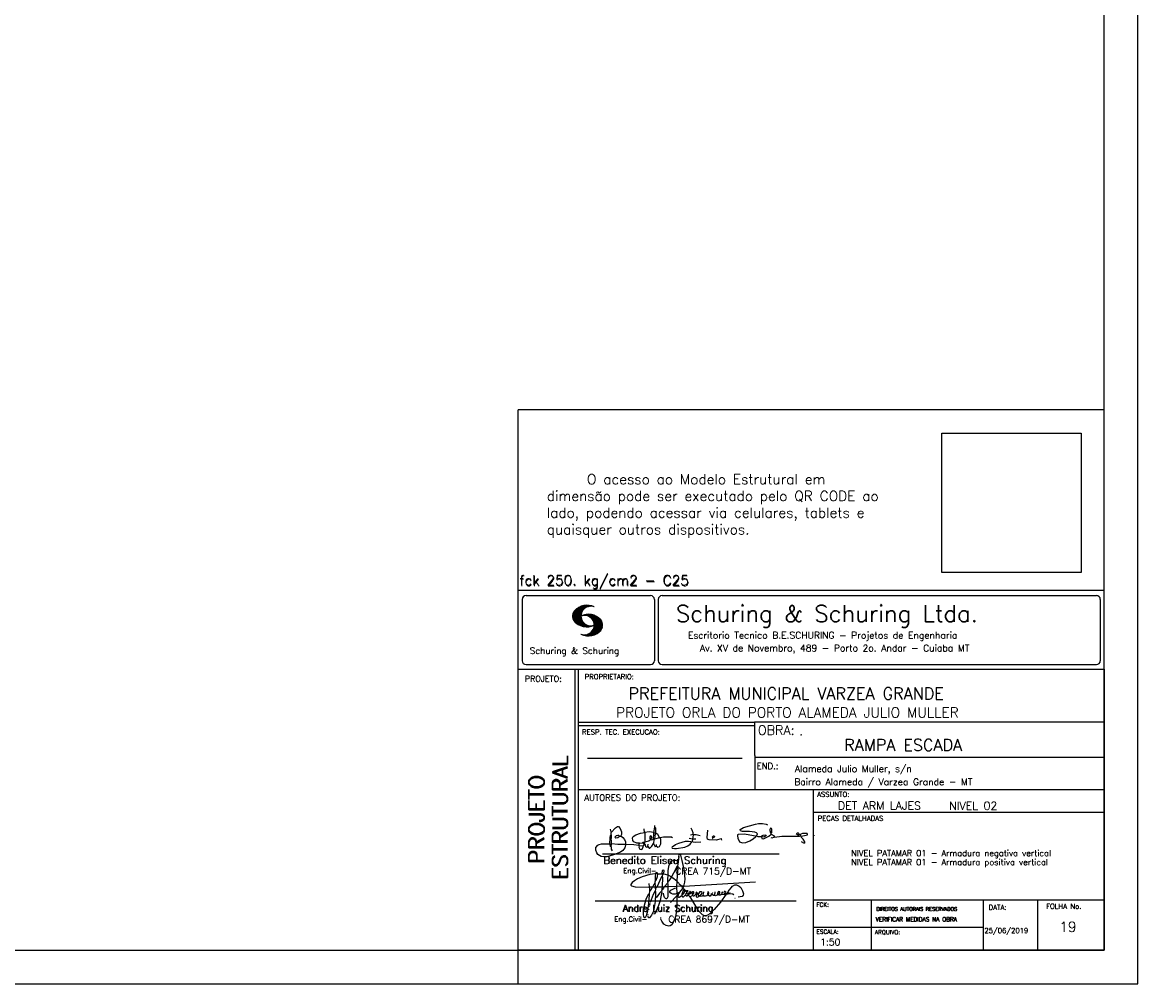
# Model space of a CAD drawing. Extents: x 0 to 119, y 0 to 84.
# Tile 8 of 14: x 86 to 119, y 0 to 29. Entities that reach past the tile are written whole.
import ezdxf

# ---------------------------------------------------------------- set-up
doc = ezdxf.new("R2010")
doc.units = 0
doc.header["$MEASUREMENT"] = 0
doc.layers.get('0').update_dxf_attribs({"linetype": 'CONTINUOUS'})
for name, color, linetype in [('1', 1, 'CONTINUOUS'), ('2', 2, 'CONTINUOUS'), ('6', 6, 'CONTINUOUS'), ('8', 8, 'CONTINUOUS')]:
    doc.layers.add(name, color=color, linetype=linetype)
doc.styles.get("Standard").update_dxf_attribs({"font": 'ROMANS.SHX'})
picture_1 = doc.add_image_def('image1.png', size_in_pixel=(300, 300))

# ---------------------------------------------------------------- blocks, each defined once
blk = doc.blocks.new('assinaturabenedito')
at = {"color": 162}
for points in [[(80.21, 160.29), (79.88, 160.45), (79.72, 161.68), (80.29, 161.77), (80.46, 162.01), (80.54, 163.49), (80.37, 163.74), (80.54, 164.8), (80.46, 166.12), (80.29, 166.36), (80.37, 167.51), (82.43, 169.81), (83.41, 170.39), (83.9, 170.39), (84.81, 169.48), (85.38, 167.84), (85.46, 166.36), (85.13, 165.71), (86.12, 164.97), (86.94, 163.98), (87.35, 162.83), (87.43, 161.68), (87.19, 161.52), (83.66, 161.52), (80.46, 161.77)], [(80.46, 167.68), (80.21, 167.84), (79.88, 169.07)], [(94.32, 162.18), (93.09, 162.18), (91.53, 162.83), (91.12, 163.41), (90.96, 164.8), (91.29, 165.38), (92.52, 166.2), (94.82, 167.1), (97.03, 167.43), (97.11, 162.92)], [(96.95, 167.51), (96.79, 169.24)], [(101.46, 167.43), (99.17, 167.76), (97.11, 167.51)], [(101.3, 164.07), (101.55, 167.1)], [(101.55, 163.82), (102.04, 164.31), (102.28, 166.78), (102.28, 167.1), (101.55, 167.19), (101.46, 167.51), (101.96, 170.06), (102.28, 169.81), (102.28, 167.27)], [(101.96, 170.06), (102.04, 170.96)], [(104.34, 164.97), (103.51, 166.36), (102.69, 166.94), (102.37, 166.94)], [(120.99, 164.31), (121.24, 166.12), (121.16, 167.19), (120.66, 168.66), (120.09, 169.57)], [(135.35, 163.57), (135.27, 164.23), (135.11, 164.31), (132.64, 163.57), (129.12, 163.74), (128.62, 163.9), (128.3, 164.15), (128.05, 164.89), (128.46, 168.66)], [(155.13, 165.22), (153.4, 165.22), (152.58, 165.54), (153.16, 166.78), (152.67, 167.35), (151.85, 167.68), (149.14, 168.01), (145.61, 168.01), (144.71, 168.34), (144.46, 168.91), (146.1, 169.9), (152.17, 171.62), (153.65, 171.87), (155.7, 171.87), (157.43, 171.62), (158.08, 171.29)], [(155.21, 165.05), (155.29, 164.48), (156.19, 164.23), (158.82, 165.63), (159.89, 166.69), (161.36, 165.79), (161.61, 165.3), (161.61, 165.13), (161.12, 164.89), (160.3, 164.64), (159.97, 164.72)], [(159.89, 166.69), (159.89, 167.1), (160.22, 167.51), (160.22, 168.91), (160.05, 169.48), (159.56, 169.65), (159.23, 168.99), (159.23, 168.42), (159.56, 167.27), (159.8, 167.19)], [(176.63, 162.1), (176.63, 162.75), (175.81, 164.15), (174.99, 164.97), (174.82, 165.63), (177.36, 166.04), (178.02, 166.28), (178.02, 166.53), (177.78, 166.86), (177.36, 166.94), (175.56, 166.94), (174.66, 166.61), (174.49, 166.36), (173.02, 166.2), (172.61, 166.69), (172.93, 167.19), (173.34, 167.19), (173.75, 166.86), (173.84, 166.45)], [(87.43, 161.36), (87.1, 159.8), (86.04, 158.4), (84.97, 157.66), (81.44, 156.27), (78.16, 155.28), (76.68, 155.28), (75.37, 155.53), (73.73, 156.51), (73.15, 157.25), (72.66, 158.56), (72.74, 159.96), (73.65, 161.11), (74.38, 161.52), (75.53, 161.77), (79.64, 161.77)], [(79.55, 161.85), (79.72, 164.8), (79.88, 165.87), (80.21, 166.28)], [(80.21, 160.29), (80.46, 161.6)], [(84.48, 165.54), (84.15, 165.87), (83.57, 165.87), (82.84, 165.71), (82.1, 165.05), (82.59, 164.8), (83.57, 164.97), (84.48, 165.54)], [(84.48, 165.54), (85.05, 165.63)], [(94.08, 161.03), (91.53, 161.36), (87.43, 161.52)], [(94.08, 161.03), (94.32, 162.18), (95.88, 162.34), (96.21, 162.59), (96.95, 162.67)], [(94.08, 161.03), (94.08, 160.86)], [(96.87, 161.77), (96.54, 161.77), (95.88, 162.26)], [(96.29, 160.7), (96.87, 161.52)], [(98.59, 160.54), (98.1, 159.96), (97.61, 160.37), (97.36, 161.44), (96.87, 161.6), (97.03, 162.75), (99.08, 163.33), (99.9, 163.9), (100.48, 163.74), (101.3, 164.07), (101.55, 163.9), (101.38, 162.01)], [(98.59, 160.54), (99.17, 159.71), (99.58, 159.63), (100.56, 160.62), (101.38, 161.93), (102.12, 160.29), (102.69, 160.78), (103.6, 160.12), (104.42, 160.54), (104.99, 161.85), (104.99, 163.9), (104.66, 164.97), (106.3, 165.3), (110.57, 165.22), (110.74, 164.97), (110.49, 164.56)], [(98.59, 160.54), (98.76, 161.6)], [(99.9, 163.9), (100.48, 164.8), (100.4, 165.63), (99.9, 165.79), (99.49, 165.22), (99.58, 164.23), (99.82, 164.15)], [(102.04, 164.31), (104.58, 164.97)], [(102.78, 160.78), (102.86, 161.52)], [(110.74, 160.29), (110.57, 159.96), (110.74, 159.63), (111.88, 159.39), (112.87, 159.39), (116.89, 160.21), (118.53, 160.86), (119.68, 161.6), (120.5, 162.83)], [(110.74, 160.29), (112.29, 161.44), (113.94, 162.18), (117.22, 163.08), (118.86, 163.16), (122.22, 162.59), (124.85, 162.83)], [(120.83, 164.15), (119.19, 164.39)], [(121.16, 166.36), (119.76, 166.04)], [(120.83, 164.15), (120.58, 163)], [(120.83, 164.15), (121.07, 164.31), (122.47, 164.23)], [(121.24, 166.2), (121.48, 166.36), (122.55, 166.36), (124.6, 165.87)], [(130.84, 164.8), (130.76, 165.22), (131.25, 165.79), (131.58, 165.71), (131.66, 165.3), (131.41, 164.97), (130.84, 164.8)], [(130.84, 164.8), (130.76, 164.48), (130.92, 164.23)], [(152.26, 165.38), (152.17, 165.54), (151.11, 165.79), (146.68, 166.53), (143.56, 166.36), (143.23, 166.2), (143.15, 165.79), (143.31, 164.56), (144.13, 162.83), (145.61, 162.26), (147.25, 162.51), (149.38, 163.33), (151.02, 164.23), (152.26, 165.38)], [(152.26, 165.38), (152.5, 165.54)], [(155.21, 165.05), (155.13, 165.3), (155.37, 165.71), (156.03, 166.04), (157.26, 166.2), (157.43, 165.87), (157.18, 165.54), (156.6, 165.3), (155.21, 165.05)], [(161.61, 165.13), (165.22, 165.63), (174, 165.63), (174.41, 165.71), (174.49, 166.28)], [(173.59, 165.63), (173.59, 166.12)], [(174.82, 165.63), (174.58, 165.71)], [(176.63, 162.1), (176.13, 162.1), (175.07, 162.75)], [(176.63, 162.1), (176.63, 162.1)], [(181.55, 165.95), (181.47, 166.12)], [(80.21, 160.29), (80.37, 159.22), (80.87, 158.32)], [(96.29, 160.7), (94.24, 160.86), (94.08, 160.21), (94.57, 159.14), (95.39, 158.89), (95.8, 159.22), (96.29, 160.29), (96.29, 160.7)]]:
    blk.add_lwpolyline(points, dxfattribs=at)
blk = doc.blocks.new('assinaturanadre')
at = {"color": 162}
for points in [[(-225.3, 18.87), (-225.71, 15.34), (-225.87, 15.1), (-226.28, 15.26), (-226.36, 15.59), (-227.18, 16), (-229.07, 16), (-230.71, 15.18), (-231.94, 13.7), (-232.6, 11.73), (-233.01, 8.69), (-233.17, 5.9), (-233.01, 5.41), (-233.26, 2.62), (-233.26, 1.06), (-233.09, 0.65), (-233.34, -0.09), (-233.17, -0.67), (-233.17, -2.55), (-233.67, -2.8), (-235.23, -2.8), (-235.14, -2.23), (-233.42, -0.17)], [(-225.3, 18.87), (-225.46, 18.87), (-225.54, 18.46)], [(-225.3, 18.87), (-225.22, 19.04)], [(-221.69, -2.31), (-221.03, 0.57), (-220.87, 2.86), (-221.52, 9.6), (-222.84, 15.92), (-223.98, 19.86), (-224.56, 20.6), (-224.89, 20.68), (-225.22, 20.19), (-225.22, 19.53)], [(-225.87, 15.1), (-225.95, 13.46), (-226.28, 11.98), (-226.61, 11.73), (-227.59, 9.51), (-230.47, 4.42), (-229.32, 3.44), (-229.07, 3.44), (-227.43, 1.88), (-226.69, 1.63), (-226.61, 0.81), (-226.86, -2.47), (-226.77, -7.81), (-226.53, -8.71), (-226.86, -9.37), (-226.61, -10.68), (-226.69, -17.25), (-227.1, -21.27), (-227.76, -23.82), (-228.83, -27.19), (-229.56, -28.58), (-230.71, -29.9), (-231.53, -30.47), (-232.52, -30.72), (-234.41, -30.31), (-235.88, -29.24), (-237.44, -27.27), (-238.1, -25.79)], [(-237.2, 6.72), (-237.03, 8.78), (-236.78, 9.27), (-236.46, 9.43), (-236.13, 9.27), (-235.96, 8.53), (-236.29, 7.05), (-236.62, 6.39), (-236.87, 6.31)], [(-226.28, 11.98), (-226.12, 11.9), (-226.12, 10.83), (-226.69, 1.71)], [(-240.48, 6.64), (-245.98, 6.07), (-251.39, 4.42), (-254.59, 2.95), (-256.81, 1.55), (-258.37, 0.4), (-259.02, -0.26), (-259.43, -1.08), (-259.35, -1.49), (-258.86, -2.06), (-256.4, -2.8), (-246.55, -3.05), (-246.22, -2.8), (-246.39, -0.34)], [(-242.2, 0.15), (-243.19, -1.16), (-244.01, -2.97), (-246.22, -2.97)], [(-237.2, 6.72), (-236.95, 6.23), (-237.2, 4.67), (-237.61, 4.26), (-241.05, -2.97), (-241.95, -3.05), (-242.12, 0.81), (-241.95, 1.47), (-241.46, 1.88), (-240.4, 4.59), (-240.23, 6.56), (-237.36, 6.56), (-237.2, 6.72)], [(-241.87, 6.48), (-242.12, 4.51), (-242.04, 1.47)], [(-240.48, 6.64), (-240.48, 6.97), (-241.05, 7.38), (-241.63, 7.22), (-241.79, 6.64)], [(-237.28, 4.51), (-237.03, 4.1), (-237.11, -2.72), (-237.36, -2.88), (-240.89, -2.88)], [(-240.48, 6.64), (-240.31, 6.64)], [(-236.54, 6.48), (-234.98, 6.31), (-233.26, 5.82)], [(-233.01, 5.41), (-232.68, 5.49), (-230.63, 4.34), (-232.35, 1.55), (-233.01, 0.89)], [(-230.47, 4.42), (-230.47, 4.42)], [(-226.61, 0.81), (-226.36, 0.81), (-225.22, -0.17), (-224.97, -0.67), (-223.74, -1.9), (-223.66, -2.39), (-226.77, -2.55)], [(-221.69, -2.31), (-170.73, 0.81)], [(-246.14, -3.05), (-246.22, -5.76), (-246.06, -6), (-246.39, -7.4), (-246.3, -8.47), (-246.88, -14.54), (-247.62, -19.96), (-248.44, -23.33), (-249.18, -24.72), (-249.5, -24.89), (-250.08, -24.31), (-250.41, -21.93), (-250.41, -19.88), (-250, -16.76), (-248.44, -11.5), (-246.88, -7.97), (-246.47, -7.65)], [(-241.87, -4.11), (-242.12, -5.76), (-241.95, -6), (-241.95, -7.73), (-242.2, -13.15), (-242.78, -17.42), (-243.43, -19.96), (-244.74, -22.83), (-246.14, -24.72), (-246.47, -24.89), (-246.8, -24.72), (-247.21, -23.66)], [(-244.33, -3.05), (-245.32, -5.02), (-245.98, -5.84)], [(-242.12, -5.67), (-242.45, -6), (-243.51, -8.3), (-245.65, -13.97)], [(-242.04, -2.88), (-243.92, -2.97)], [(-237.11, -2.97), (-237.28, -3.87), (-237.28, -4.53), (-237.11, -4.69), (-237.61, -5.76), (-237.44, -6.25), (-238.02, -9.78), (-238.59, -12.57), (-239.66, -15.94), (-241.79, -20.78), (-242.61, -21.85), (-243.27, -22.1)], [(-241.13, -2.97), (-241.54, -3.95), (-241.87, -4.11), (-241.95, -3.13)], [(-237.61, -5.76), (-239, -7.15), (-241.38, -10.6)], [(-235.31, -2.64), (-235.8, -2.97), (-237.11, -2.88)], [(-235.88, -2.97), (-236.13, -3.62), (-237.03, -4.61)], [(-233.09, -2.8), (-233.01, -9.29), (-233.17, -9.94), (-233.91, -11.18), (-234.32, -11.26), (-234.9, -11.01), (-235.39, -10.27), (-236.13, -8.06), (-236.21, -7.15)], [(-226.86, -2.55), (-233.17, -2.72)], [(-226.77, -7.56), (-227.84, -7.89), (-229.65, -7.89), (-230.71, -7.48), (-231.7, -6.66), (-231.78, -6), (-230.96, -5.1), (-228.25, -3.79), (-227.68, -3.79)], [(-222.43, -3.29), (-222.43, -3.7), (-224.97, -6.82), (-226.61, -7.4)], [(-225.05, -6.91), (-226.04, -8.55), (-225.87, -8.79), (-225.95, -9.7), (-225.54, -10.03), (-224.97, -10.03), (-223.16, -8.96)], [(-221.69, -2.31), (-223.57, -2.39)], [(-221.36, -4.85), (-222.18, -5.35), (-222.34, -6.09), (-222.75, -6.66), (-223.08, -7.97), (-223.08, -8.88), (-222.67, -9.78), (-222.34, -9.86), (-222.01, -9.78), (-220.54, -8.47)], [(-221.19, -5.1), (-221.28, -6.09), (-221.6, -6.74), (-222.43, -8.06), (-222.92, -8.38)], [(-221.85, -2.39), (-222.43, -3.29), (-222.84, -2.88), (-222.84, -2.55)], [(-222.43, -3.7), (-221.44, -4.36), (-221.36, -4.94), (-220.78, -5.18), (-220.29, -5.92), (-219.96, -6), (-219.47, -5.35), (-219.14, -5.26), (-218.98, -5.51), (-219.39, -6.5), (-219.96, -6.99), (-220.21, -7.56), (-220.46, -8.47), (-220.05, -9.04), (-219.55, -9.12), (-218.4, -8.55), (-217.91, -9.37), (-217.34, -9.7), (-216.02, -9.12), (-215.7, -8.71), (-215.04, -9.04), (-214.3, -9.04), (-212.99, -7.81), (-212.91, -7.07), (-212.66, -6.58), (-212.41, -6.58), (-212.17, -6.91), (-212.33, -7.81), (-212.58, -8.14), (-212.99, -7.97)], [(-219.96, -6), (-219.8, -6.74)], [(-219.8, -6.82), (-219.88, -7.07)], [(-219.8, -6.91), (-218.57, -7.89), (-218.32, -7.73), (-217.58, -6.17), (-217.26, -5.84), (-216.93, -6), (-216.85, -6.82), (-217.58, -7.81), (-218.4, -8.22), (-218.49, -7.97)], [(-190.51, -6.82), (-189.52, -7.32), (-189.77, -7.81), (-190.42, -8.06), (-191.57, -7.97), (-195.76, -13.72), (-200.19, -18.89), (-203.31, -21.93), (-205.03, -23), (-206.1, -23.33), (-207.49, -23.25), (-208.48, -22.67), (-210.94, -20.21), (-212.58, -17.66), (-213.81, -15.2), (-216.85, -10.6), (-217.17, -9.78)], [(-215.53, -8.3), (-215.86, -7.73), (-215.86, -6.82), (-215.45, -6), (-215.2, -6), (-214.96, -6.33), (-214.88, -7.23), (-215.53, -8.3)], [(-212.66, -8.14), (-212.99, -9.37), (-212.91, -9.78), (-212.25, -10.03), (-211.18, -9.53), (-210.94, -9.29), (-211.27, -8.63), (-211.27, -8.06), (-210.86, -7.23), (-210.03, -6.09), (-209.3, -6), (-209.05, -7.15), (-209.54, -8.14), (-210.36, -9.12), (-210.2, -9.37), (-208.72, -9.21), (-207.9, -8.63), (-207.41, -6.82), (-207.49, -6.41)], [(-212.66, -6.58), (-212.91, -6.33)], [(-204.54, -8.14), (-204.04, -7.81), (-203.96, -6.99), (-204.37, -6.41), (-204.78, -6.41), (-204.87, -7.73), (-204.54, -8.14)], [(-202.24, -7.15), (-202.08, -8.06), (-202.98, -9.29), (-203.47, -9.29), (-204.45, -8.63)], [(-201.42, -7.07), (-201.5, -7.48), (-201.25, -8.22), (-200.6, -8.71), (-200.02, -8.71)], [(-201.09, -6.5), (-201.09, -6.5)], [(-196.33, -7.48), (-197.23, -8.3), (-198.14, -8.71), (-199.2, -9.04), (-199.78, -8.96), (-199.94, -8.63), (-199.53, -7.07), (-199.53, -6.25)], [(-196.33, -7.48), (-196.09, -6.82), (-196.17, -6.41), (-196.99, -6.17), (-197.56, -6.82), (-197.73, -7.32), (-197.73, -7.81), (-197.48, -8.22)], [(-194.77, -7.89), (-195.84, -8.71), (-196.5, -8.79), (-197.15, -8.38)], [(-194.77, -7.23), (-194.28, -6.74), (-194.28, -6.41), (-194.77, -6.74), (-194.77, -7.23)], [(-194.77, -7.23), (-194.77, -7.97), (-194.61, -8.06), (-193.13, -8.14), (-192.15, -7.81), (-191.74, -7.97)], [(-192.06, -7.73), (-191.74, -7.07), (-191.98, -6.5), (-192.64, -6), (-193.13, -6), (-193.3, -7.07), (-192.64, -7.81)], [(-190.51, -6.82), (-191.33, -7.89)], [(-190.51, -6.82), (-190.18, -6.17), (-187.06, -2.39), (-185.58, -1.41), (-184.35, -1.24), (-182.46, -2.23), (-181.32, -3.21), (-179.92, -5.59), (-179.43, -7.65), (-179.59, -8.79), (-180.25, -9.62), (-183.04, -10.03)], [(-189.44, -7.23), (-189.11, -6.99), (-188.78, -7.32)], [(-189.44, -7.23), (-189.19, -7.56), (-188.7, -7.4), (-187.39, -7.81), (-186.73, -7.81), (-186.48, -8.14), (-186.07, -8.22)], [(-246.06, -15.36), (-246.22, -16.1)], [(-245.81, -14.54), (-245.89, -15.03)], [(-226.86, -9.29), (-231.21, -13.8)], [(-226.04, -8.47), (-226.45, -8.63)], [(-218.4, -8.22), (-218.4, -8.47)], [(-215.53, -8.3), (-215.53, -8.63)], [(-210.36, -9.12), (-210.86, -9.21)], [(-204.54, -8.14), (-204.54, -8.55), (-205.28, -9.12), (-206.26, -9.45), (-207.49, -9.29), (-207.9, -8.79)], [(-185.42, -10.77), (-185.17, -10.77)], [(-247.29, -22.34), (-247.29, -22.92)], [(-246.8, -18.57), (-246.88, -19.06)], [(-246.39, -16.43), (-246.39, -16.84)], [(-238.43, -24.64), (-238.43, -24.81)], [(-238.26, -25.22), (-238.18, -25.46)]]:
    blk.add_lwpolyline(points, dxfattribs=at)

msp = doc.modelspace()

# ---------------------------------------------------------------- linework, layer by layer
at = {"layer": '1', "linetype": 'Continuous'}
for p, q in [((118.900002, 0), (118.900002, 84.099998)), ((100.400002, 0), (100.400002, 1)), ((0, 0), (118.900002, 0))]:
    msp.add_line(p, q, dxfattribs=at)
at = {"layer": '2', "linetype": 'Continuous'}
for p, q in [((100.400002, 1), (100.400002, 17.142713)), ((117.900002, 17.142713), (100.400002, 17.142713)), ((100.400002, 11.755142), (117.900002, 11.755135)), ((100.400002, 1), (100.400002, 11.755142)), ((100.515984, 11.477417), (100.515984, 9.648308)), ((100.632485, 11.593918), (104.348992, 11.593918)), ((104.465493, 11.477417), (104.465493, 9.648308)), ((104.578744, 11.477417), (104.578744, 9.648308)), ((104.695244, 11.593918), (117.667504, 11.593918)), ((117.784005, 11.477417), (117.784005, 9.648308)), ((102.021767, 10.985771), (102.328316, 11.29232)), ((102.022118, 10.971992), (102.345925, 11.295792)), ((102.022164, 11.000305), (102.308007, 11.286148)), ((102.022484, 10.958214), (102.364266, 11.300003)), ((102.024361, 11.016647), (102.288399, 11.280685)), ((102.024468, 10.94606), (102.381127, 11.302727)), ((102.026574, 11.03299), (102.265404, 11.271812)), ((102.026696, 10.934158), (102.396309, 11.303772)), ((102.028939, 10.922256), (102.412331, 11.305649)), ((102.032174, 10.911354), (102.426827, 11.306015)), ((102.032433, 11.052986), (102.239464, 11.26001)), ((102.035912, 10.900948), (102.44201, 11.307053)), ((102.039254, 11.073952), (102.210518, 11.245209)), ((102.039651, 10.890556), (102.456277, 11.307182)), ((102.043557, 10.880333), (102.469246, 11.306015)), ((102.048607, 10.871239), (102.32058, 11.143219)), ((102.052743, 11.10157), (102.174309, 11.223145)), ((102.053643, 10.862129), (102.302117, 11.110611)), ((102.058678, 10.853035), (102.291588, 11.085945)), ((102.064263, 10.84449), (102.283593, 11.06382)), ((102.070778, 10.836868), (102.279656, 11.045746)), ((102.077294, 10.829247), (102.275872, 11.027817)), ((102.083809, 10.821625), (102.274163, 11.011971)), ((102.090554, 10.814232), (102.27311, 10.99678)), ((102.33149, 10.998619), (102.346154, 11.013283)), ((102.348687, 11.001663), (102.365319, 11.018303)), ((102.363152, 11.001991), (102.384881, 11.023735)), ((102.377602, 11.002319), (102.401894, 11.026611)), ((102.392068, 11.002647), (102.419472, 11.030045)), ((102.40458, 11.001007), (102.435235, 11.03167)), ((102.408669, 11.2313), (102.483056, 11.305702)), ((102.417229, 10.999535), (102.451501, 11.033806)), ((102.429986, 10.998154), (102.466195, 11.034363)), ((102.438058, 11.246552), (102.495736, 11.30423)), ((102.441216, 10.995239), (102.480889, 11.03492)), ((102.452431, 10.992317), (102.495598, 11.035484)), ((102.462868, 11.257233), (102.508401, 11.302757)), ((102.464333, 10.990074), (102.50898, 11.034729)), ((102.474877, 10.986488), (102.523156, 11.034767)), ((102.481972, 11.262199), (102.521233, 11.30146)), ((102.484322, 10.981789), (102.536187, 11.033653)), ((102.494317, 10.977654), (102.548455, 11.031792)), ((102.502465, 11.268562), (102.533059, 11.299149)), ((102.504601, 10.973801), (102.561593, 11.0308)), ((102.514306, 10.969368), (102.573754, 11.028824)), ((102.518487, 11.270424), (102.5449, 11.296837)), ((102.522408, 10.963333), (102.585229, 11.026146)), ((102.532494, 10.959282), (102.597603, 11.024391)), ((102.534478, 11.272285), (102.557, 11.294807)), ((102.540383, 10.953033), (102.608834, 11.021484)), ((102.549111, 10.947632), (102.619698, 11.018219)), ((102.550469, 11.274147), (102.568551, 11.292221)), ((102.556161, 10.940536), (102.630761, 11.015137)), ((102.565194, 10.93544), (102.641869, 11.012115)), ((102.572106, 10.928207), (102.65223, 11.008339)), ((102.579827, 10.921783), (102.662606, 11.004555)), ((102.585915, 10.913734), (102.673302, 11.001122)), ((102.594002, 10.907692), (102.683312, 10.997002)), ((102.096932, 10.807419), (102.270302, 10.980797)), ((102.104729, 10.800133), (102.273202, 10.968597)), ((102.111825, 10.793083), (102.274117, 10.955383)), ((102.119164, 10.786293), (102.275155, 10.942276)), ((102.126824, 10.779808), (102.277611, 10.930595)), ((102.134484, 10.773323), (102.280083, 10.918922)), ((102.142129, 10.766846), (102.28254, 10.907249)), ((102.150094, 10.760674), (102.285897, 10.896469)), ((102.158333, 10.754768), (102.289651, 10.886078)), ((102.166573, 10.748863), (102.293404, 10.875694)), ((102.174798, 10.742966), (102.297204, 10.865356)), ((102.183388, 10.737427), (102.302071, 10.856102)), ((102.192223, 10.732109), (102.306954, 10.84684)), ((102.201058, 10.726807), (102.311837, 10.837578)), ((102.209878, 10.721497), (102.316918, 10.828537)), ((102.219185, 10.71666), (102.322838, 10.820305)), ((102.228631, 10.711967), (102.328744, 10.812088)), ((102.238076, 10.707275), (102.334664, 10.803864)), ((102.247536, 10.702599), (102.340798, 10.79586)), ((102.257638, 10.698563), (102.347695, 10.78862)), ((102.267739, 10.694519), (102.354607, 10.781387)), ((102.277825, 10.690483), (102.361504, 10.774155)), ((102.288201, 10.686714), (102.368584, 10.767105)), ((102.299004, 10.683372), (102.376473, 10.760849)), ((102.309792, 10.680031), (102.384362, 10.754601)), ((102.320595, 10.676697), (102.392251, 10.74836)), ((102.33207, 10.674026), (102.400323, 10.742287)), ((102.343621, 10.671448), (102.409234, 10.737053)), ((102.355172, 10.668869), (102.41813, 10.731819)), ((102.367196, 10.666748), (102.427041, 10.726585)), ((102.379601, 10.665009), (102.436257, 10.721664)), ((102.391991, 10.663277), (102.446251, 10.717522)), ((102.404778, 10.661919), (102.456246, 10.713379)), ((102.41813, 10.66114), (102.466225, 10.709244)), ((102.431496, 10.660355), (102.476906, 10.705772)), ((102.445305, 10.660042), (102.488122, 10.70285)), ((102.459756, 10.660355), (102.499337, 10.699936)), ((102.471291, 10.38913), (102.89573, 10.813568)), ((102.474206, 10.660667), (102.510674, 10.697136)), ((102.485131, 10.388832), (102.900948, 10.804665)), ((102.490594, 10.661674), (102.523842, 10.694931)), ((102.498955, 10.388527), (102.904992, 10.794571)), ((102.508156, 10.663521), (102.537621, 10.692986)), ((102.513772, 10.389206), (102.907525, 10.782967)), ((102.525292, 10.665939), (102.550774, 10.691422)), ((102.528802, 10.390091), (102.910821, 10.77211)), ((102.541863, 10.668861), (102.565743, 10.692741)), ((102.544091, 10.391251), (102.914101, 10.761261)), ((102.560265, 10.672806), (102.580132, 10.69268)), ((102.56054, 10.393555), (102.915566, 10.748596)), ((102.576974, 10.395859), (102.917245, 10.736137)), ((102.580102, 10.677895), (102.59446, 10.692261)), ((102.59446, 10.692261), (102.596535, 10.694336)), ((102.594857, 10.399597), (102.918938, 10.723679)), ((102.598122, 10.683296), (102.610558, 10.69574)), ((102.599907, 10.899467), (102.692727, 10.992279)), ((102.606621, 10.892029), (102.702447, 10.987854)), ((102.611748, 10.883018), (102.712227, 10.983505)), ((102.613045, 10.403664), (102.918511, 10.709122)), ((102.617165, 10.689835), (102.625374, 10.698044)), ((102.617653, 10.874802), (102.721871, 10.979012)), ((102.622353, 10.554344), (102.891091, 10.823074)), ((102.623757, 10.866768), (102.730431, 10.973442)), ((102.629494, 10.858353), (102.739998, 10.968857)), ((102.632821, 10.409302), (102.91813, 10.694611)), ((102.63308, 10.695976), (102.639565, 10.702461)), ((102.633523, 10.848244), (102.74865, 10.963379)), ((102.63839, 10.838989), (102.757043, 10.957634)), ((102.640725, 10.586838), (102.886773, 10.832893)), ((102.643319, 10.829773), (102.765557, 10.952019)), ((102.648354, 10.817596), (102.775673, 10.944923)), ((102.648705, 10.608963), (102.881814, 10.842072)), ((102.652337, 10.806755), (102.785027, 10.939453)), ((102.653298, 10.415634), (102.917763, 10.680092)), ((102.656197, 10.794724), (102.793786, 10.932312)), ((102.65693, 10.63131), (102.875085, 10.849472)), ((102.659859, 10.781189), (102.803063, 10.924393)), ((102.660699, 10.649239), (102.870354, 10.858894)), ((102.662652, 10.768639), (102.811745, 10.91774)), ((102.665169, 10.667847), (102.863503, 10.866165)), ((102.66523, 10.753647), (102.820916, 10.90934)), ((102.666237, 10.683037), (102.857552, 10.874352)), ((102.666314, 10.73967), (102.829201, 10.90255)), ((102.66729, 10.698235), (102.84977, 10.880722)), ((102.667901, 10.725861), (102.836678, 10.894646)), ((102.668114, 10.711845), (102.843789, 10.887527)), ((102.6764, 10.424599), (102.913491, 10.66169)), ((102.350319, 10.409546), (102.362588, 10.421799)), ((102.361458, 10.40654), (102.376412, 10.421486)), ((102.372597, 10.403542), (102.390221, 10.421173)), ((102.383751, 10.400551), (102.406151, 10.422958)), ((102.395669, 10.398346), (102.422158, 10.424828)), ((102.407601, 10.396141), (102.439583, 10.428116)), ((102.419549, 10.393929), (102.458703, 10.43309)), ((102.432137, 10.392387), (102.479928, 10.440178)), ((102.444954, 10.391075), (102.504067, 10.450188)), ((102.457772, 10.389755), (102.537148, 10.469131)), ((102.701272, 10.435333), (102.910225, 10.644287)), ((102.729577, 10.449501), (102.90162, 10.621544)), ((102.766121, 10.471909), (102.889016, 10.594803)), ((102.845025, 10.536674), (102.85772, 10.54937)), ((100.400002, 9.399994), (117.900002, 9.399994)), ((100.632485, 9.531807), (104.348992, 9.531807)), ((102.100381, 5.799995), (102.100381, 9.399994)), ((102.200387, 5.799995), (102.200387, 9.399994)), ((104.695244, 9.531807), (117.667504, 9.531807)), ((117.900002, 9.399994), (117.900002, 1)), ((107.468575, 7.799995), (102.200387, 7.799995)), ((107.468575, 7.699995), (102.200387, 7.699995)), ((117.900002, 7.814748), (107.456068, 7.814748)), ((107.468575, 6.816429), (107.468575, 7.814748)), ((102.470307, 6.739054), (107.088883, 6.739054)), ((107.468575, 6.816429), (107.468575, 5.799995)), ((107.468575, 6.7647), (117.900002, 6.764707)), ((102.100381, 1), (102.100381, 5.799995)), ((102.200387, 1), (102.200387, 5.799995)), ((102.200387, 5.799995), (117.900002, 5.799995)), ((109.220955, 4.799995), (109.220955, 5.799995)), ((109.220954, 5.120245), (117.900001, 5.120252)), ((109.220955, 1), (109.220955, 4.799995)), ((102.911416, 3.880456), (108.18985, 3.880456)), ((102.697602, 2.480272), (108.694489, 2.480272)), ((109.220955, 2.505768), (117.900002, 2.505775)), ((110.946786, 1), (110.946786, 2.505775)), ((114.296471, 1), (114.296471, 2.505775)), ((115.92097, 1), (115.92097, 2.505774)), ((109.220955, 1.691734), (114.296471, 1.691742)), ((117.900002, 1), (100.400002, 1))]:
    msp.add_line(p, q, dxfattribs=at)
for centre, radius, start, end in [((100.632485, 11.477417), 0.116502, 90, 180), ((104.348992, 11.477417), 0.116502, 0, 90), ((104.695244, 11.477417), 0.116502, 90, 180), ((117.667504, 11.477417), 0.116502, 0, 90), ((102.265145, 10.982269), 0.243989, 140.229431, 231.895096), ((102.448083, 10.815277), 0.491555, 63.393265, 138.909058), ((102.563225, 10.98333), 0.291044, 68.851509, 291.148499), ((102.492333, 10.543831), 0.491555, 41.090942, 116.606735), ((102.37719, 10.711891), 0.291044, 248.851501, 111.148491), ((102.448083, 11.15139), 0.491555, 218.229782, 296.60672), ((102.675271, 10.710823), 0.243989, 308.104889, 39.770576), ((102.492333, 10.879951), 0.491555, 243.393265, 321.770233), ((100.632485, 9.648308), 0.116502, 180, 270), ((104.348992, 9.648308), 0.116502, 270, 0), ((104.695244, 9.648308), 0.116502, 180, 270), ((117.667504, 9.648308), 0.116502, 270, 0)]:
    msp.add_arc(centre, radius, start, end, dxfattribs=at)
at = {"layer": '8', "linetype": 'Continuous'}
for p, q in [((117.900002, 1), (117.900002, 83.099998)), ((2.5, 1), (117.900002, 1))]:
    msp.add_line(p, q, dxfattribs=at)

# ---------------------------------------------------------------- block references
at = {"xscale": 0.06, "yscale": 0.06, "zscale": 0.06}
msp.add_blockref('assinaturabenedito', (98.35609, -5.52941), dxfattribs=at)
at = {"linetype": 'Continuous', "xscale": 0.042, "yscale": 0.042, "zscale": 0.042}
msp.add_blockref('assinaturanadre', (114.657351, 3.009054), dxfattribs=at)

# ---------------------------------------------------------------- texts
at = {"linetype": 'Continuous', "insert": (101.250101, 15.22062), "char_height": 0.3, "attachment_point": 1}
msp.add_mtext_dynamic_manual_height_columns('^IO acesso ao Modelo Estrutural em dimensão pode ser executado pelo QR CODE ao lado, podendo acessar via celulares, tablets e quaisquer outros dispositivos.', width=10.84065058, gutter_width=1.5, heights=[3.742444], dxfattribs=at)
at = {"layer": '1', "linetype": 'Continuous'}
for s, height, p in [('PREFEITURA MUNICIPAL VARZEA GRANDE', 0.35, (103.689236, 8.494706)), ('PROJETO ORLA DO PORTO ALAMEDA JULIO MULLER', 0.3, (103.318472, 7.952581)), ('.', 0.3, (108.784329, 7.423969)), ('RAMPA ESCADA', 0.35, (110.13009, 6.957007)), ('Alameda Julio Muller, s/n', 0.2, (108.663326, 6.322955)), ('Bairro Alameda / Varzea Grande - MT', 0.2, (108.640302, 5.930193)), ('25/06/2019', 0.15, (114.32041, 1.512631))]:
    msp.add_text(s, height=height, dxfattribs=at).set_placement(p)
at = {"layer": '1', "linetype": 'Continuous', "insert": (116.558913, 1.84874), "char_height": 0.3, "attachment_point": 1}
msp.add_mtext_dynamic_manual_height_columns('19', width=0.86139052, gutter_width=1, heights=[0], dxfattribs=at)
at = {"layer": '2', "linetype": 'Continuous'}
for s, height, p in [('fck 250. kg/cm2 - C25', 0.3, (100.428574, 11.907463)), ('fck 250. kg/cm2 - C25', 0.3, (100.44175, 11.880586)), ('Schuring & Schuring Ltda.', 0.5, (105.106835, 10.806786)), ('Escritorio Tecnico B.E.SCHURING - Projetos de Engenharia', 0.2, (105.464669, 10.308487)), ('Schuring & Schuring', 0.19, (100.744332, 9.851486)), ('Av. XV de Novembro, 489 - Porto 2o. Andar - Cuiaba MT', 0.2, (105.823189, 9.925888)), ('PROJETO:', 0.175, (100.593148, 9.02159)), ('PROPRIETARIO:', 0.15, (102.38453, 9.097366)), ('OBRA:', 0.278755, (107.555098, 7.434759)), ('RESP. TEC. EXECUCAO:', 0.15, (102.306, 7.444514)), ('END.:', 0.185837, (107.517898, 6.410233)), ('ASSUNTO:', 0.15, (109.325458, 5.581304)), ('AUTORES DO PROJETO:', 0.185837, (102.37201, 5.463953)), ('PECAS DETALHADAS', 0.15, (109.342866, 4.865594)), ('Benedito Eliseu Schuring', 0.22, (102.938317, 3.577287)), ('Benedito Eliseu Schuring', 0.22, (102.949791, 3.577287)), ('Eng.Civil-', 0.15, (103.537205, 3.298847)), ('CREA 715/D-MT', 0.2, (105.090738, 3.262761)), ('Andre Luiz Schuring', 0.2, (103.516734, 2.158081)), ('Andre Luiz Schuring', 0.2, (103.534292, 2.149201)), ('FCK:', 0.125, (109.300759, 2.299423)), ('DATA:', 0.15, (114.44804, 2.2071)), ('FOLHA No.', 0.15, (116.16551, 2.23814)), ('Eng.Civil-', 0.15, (103.262769, 1.853248)), ('CREA 8697/D-MT', 0.2, (104.883336, 1.825346)), ('DIREITOS AUTORAIS RESERVADOS', 0.11, (111.09472, 2.176125)), ('DIREITOS AUTORAIS RESERVADOS', 0.11, (111.103692, 2.176125)), ('VERIFICAR MEDIDAS NA OBRA', 0.125, (111.07148, 1.861862)), ('VERIFICAR MEDIDAS NA OBRA', 0.125, (111.080453, 1.861862)), ('ESCALA:', 0.125, (109.30703, 1.490738)), ('1:50', 0.2, (109.417031, 1.144112)), ('ARQUIVO:', 0.125, (111.04905, 1.475601))]:
    msp.add_text(s, height=height, dxfattribs=at).set_placement(p)
for s, p in [('ESTRUTURAL', (101.873726, 3.12536)), ('ESTRUTURAL', (101.873726, 3.094507)), ('PROJETO', (101.169091, 3.606125)), ('PROJETO', (101.169091, 3.575272))]:
    msp.add_text(s, height=0.45, rotation=90, dxfattribs=at).set_placement(p)
at = {"layer": '6', "linetype": 'Continuous'}
for s, height, p in [('DET ARM LAJES ', 0.24, (109.946308, 5.198957)), ('NIVEL 02', 0.24, (113.268899, 5.196336)), ('NIVEL PATAMAR 01 - Armadura negativa vertical', 0.18, (110.341002, 3.81123)), ('NIVEL PATAMAR 01 - Armadura positiva vertical', 0.18, (110.341002, 3.54123))]:
    msp.add_text(s, height=height, dxfattribs=at).set_placement(p)

# ---------------------------------------------------------------- pictures from other files: only their frames are drawn
at = {"linetype": 'Continuous'}
image = msp.add_image(picture_1, insert=(113.047897, 12.280867), size_in_units=(4.166667, 4.166667), dxfattribs=at)
image.dxf.flags = 7

doc.saveas('drawing.dxf')
